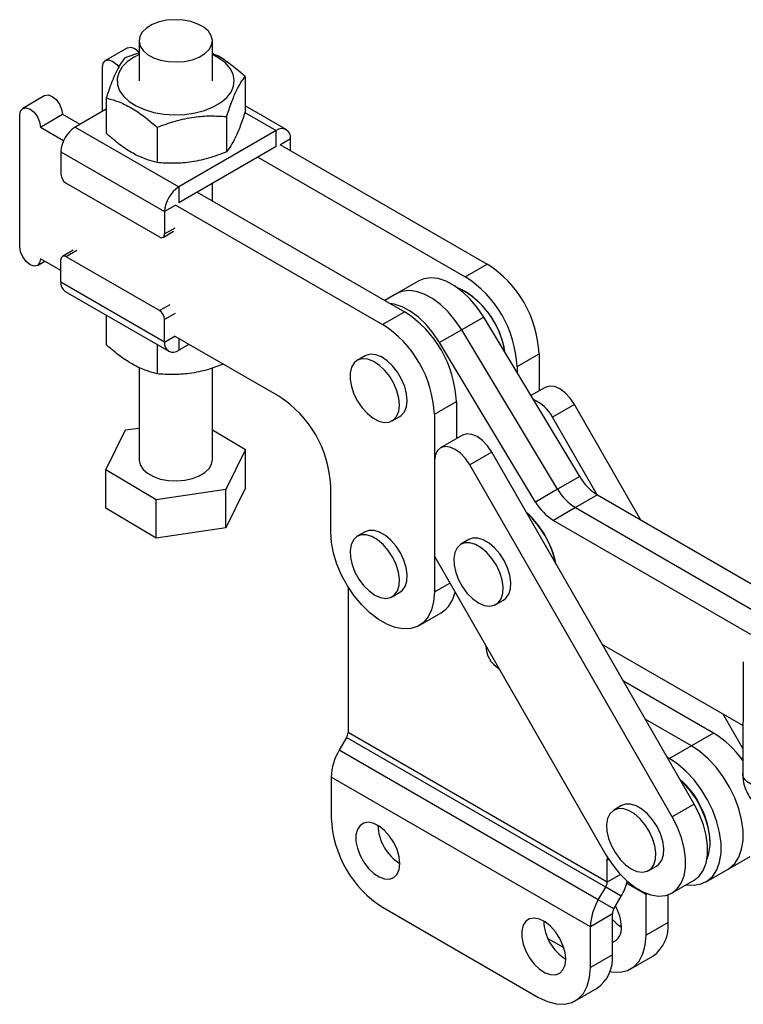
# Model space of a CAD drawing. Extents: x 36 to 353, y 12 to 287.
# Tile 1 of 15: x 44 to 110, y 22 to 112. Entities that reach past the tile are written whole.
import ezdxf

# ---------------------------------------------------------------- set-up
doc = ezdxf.new("R2010")
doc.units = 0
doc.layers.get('0').update_dxf_attribs({"linetype": 'CONTINUOUS'})

msp = doc.modelspace()

# ---------------------------------------------------------------- linework, layer by layer
at = {"color": 7, "linetype": 'CONTINUOUS'}
for p, q in [((54.249574, 109.390282), (52.246105, 108.233704)), ((55.306821, 110.033366), (55.306873, 106.386121)), ((61.973538, 106.386213), (61.973488, 110.033456)), ((55.341337, 108.953206), (54.013397, 108.486665)), ((51.969966, 103.623201), (51.96991, 107.623227)), ((64.960559, 106.793444), (64.960601, 103.579367)), ((46.730672, 105.049713), (44.727203, 103.893135)), ((52.319868, 104.838049), (52.31991, 101.623974)), ((68.702103, 101.958818), (64.960594, 104.118676)), ((44.451173, 91.306631), (44.451008, 103.282658)), ((46.336626, 102.194148), (48.340095, 103.350726)), ((48.340095, 103.350726), (49.919057, 102.439239)), ((52.319882, 103.825203), (49.495018, 102.194444)), ((63.267026, 103.144827), (63.26707, 99.930751)), ((46.336626, 102.194148), (48.447857, 100.975399)), ((49.495018, 102.194444), (58.923108, 96.751896)), ((56.946682, 102.167131), (56.946724, 98.953054)), ((67.785513, 101.868053), (58.923108, 96.751896)), ((67.785532, 100.425486), (67.785513, 101.868053)), ((67.785532, 100.425486), (58.923127, 95.309329)), ((68.115515, 100.615982), (86.971696, 89.730883)), ((69.081909, 100.058111), (69.081895, 101.119424)), ((48.198676, 99.949067), (57.626765, 94.506518)), ((48.198676, 99.949067), (48.198701, 97.907701)), ((66.112046, 99.459403), (84.968226, 88.574305)), ((48.670113, 97.091207), (57.155396, 92.192911)), ((58.923108, 96.751896), (58.923127, 95.309329)), ((61.973687, 95.480469), (61.973666, 97.070367)), ((60.596613, 96.275412), (79.452794, 85.390313)), ((58.593144, 95.118834), (77.449325, 84.233735)), ((57.626765, 94.506518), (57.626793, 92.46515)), ((57.488695, 92.159911), (58.455075, 92.71779)), ((49.303287, 90.9864), (48.336907, 90.428521)), ((46.060593, 89.607645), (46.727443, 89.992609)), ((48.198822, 89.143227), (46.336788, 90.218122)), ((48.198838, 88.081913), (48.19881, 90.123282)), ((57.155488, 85.497224), (48.670205, 90.39552)), ((84.968226, 88.574305), (86.971696, 89.730883)), ((57.626926, 82.639365), (48.198838, 88.081913)), ((80.750966, 88.201085), (78.747497, 87.044506)), ((48.578629, 87.242518), (58.006718, 81.79997)), ((78.747497, 87.044506), (77.667388, 86.420973)), ((84.968904, 87.24023), (84.898205, 87.281057)), ((77.449325, 84.233735), (79.452794, 85.390313)), ((52.320138, 85.08266), (52.320173, 82.407894)), ((57.626926, 82.639365), (57.626898, 84.680733)), ((86.654875, 84.899802), (84.651406, 83.743224)), ((95.382897, 70.397429), (86.654875, 84.899802)), ((84.651406, 83.743224), (82.647937, 82.586646)), ((93.379428, 69.240851), (84.651406, 83.743224)), ((56.946951, 82.411742), (56.946988, 79.736975)), ((68.021398, 77.700257), (58.593308, 83.142807)), ((59.842771, 82.421529), (58.92331, 81.890735)), ((91.375959, 68.084272), (82.647937, 82.586646)), ((89.682346, 80.409381), (91.685815, 81.565959)), ((91.685815, 81.565959), (91.685861, 78.186906)), ((75.86203, 81.376482), (75.154923, 80.968278)), ((55.307228, 80.32074), (55.307341, 71.927829)), ((61.974008, 71.927919), (61.973894, 80.269117)), ((89.682346, 80.409381), (89.682353, 79.869381)), ((92.238496, 78.505935), (90.950435, 77.762353)), ((82.163444, 76.068811), (84.166913, 77.225389)), ((84.166913, 77.225389), (84.166959, 73.846336)), ((94.909572, 76.958596), (92.906103, 75.802018)), ((100.952652, 66.444151), (94.909572, 76.958596)), ((78.329665, 75.468868), (79.036772, 75.877072)), ((82.163444, 76.068811), (82.163664, 59.901176)), ((96.959026, 68.750277), (92.906103, 75.802018)), ((52.296008, 71.004166), (54.082696, 74.637946)), ((54.082696, 74.637946), (55.307302, 74.816235)), ((61.973972, 74.642074), (64.985341, 72.851582)), ((84.719595, 74.165365), (82.716125, 73.008787)), ((64.985341, 72.851582), (63.198655, 69.217801)), ((64.985388, 69.367647), (64.985341, 72.851582)), ((87.39067, 72.618026), (85.387201, 71.461448)), ((105.797538, 40.591644), (87.39067, 72.618026)), ((82.163732, 71.7879), (82.16362, 63.165783)), ((56.85399, 68.294093), (52.296008, 71.004166)), ((52.296057, 67.52023), (52.296008, 71.004166)), ((103.794069, 39.435066), (85.387201, 71.461448)), ((95.382897, 70.397429), (93.379428, 69.240851)), ((63.198655, 69.217801), (56.85399, 68.294093)), ((63.198702, 65.733866), (63.198655, 69.217801)), ((64.985388, 69.367647), (63.198702, 65.733866)), ((72.735574, 65.343726), (72.735517, 69.535334)), ((93.379428, 69.240851), (91.375959, 68.084272)), ((56.854037, 64.810158), (56.85399, 68.294093)), ((96.996154, 68.728503), (94.992684, 67.571925)), ((96.996154, 68.728503), (114.039687, 58.888131)), ((56.854037, 64.810158), (52.296057, 67.52023)), ((94.992684, 67.571925), (92.989215, 66.415347)), ((94.992684, 67.571925), (112.181153, 57.64787)), ((92.989215, 66.415347), (110.906112, 56.070722)), ((63.198702, 65.733866), (56.854037, 64.810158)), ((75.862248, 65.372156), (75.155141, 64.963952)), ((85.289442, 64.665132), (84.582335, 64.256928)), ((82.16362, 63.165783), (97.773743, 36.005499)), ((74.314542, 60.367015), (74.314542, 47.126709)), ((78.329883, 59.464542), (79.03699, 59.872746)), ((87.757077, 58.757518), (88.464183, 59.165723)), ((80.782682, 56.848792), (82.786151, 58.00537)), ((110.232724, 47.749745), (97.437597, 55.137229)), ((107.548561, 47.06904), (99.356746, 51.798074)), ((110.221097, 45.675402), (108.431015, 48.789993)), ((105.545092, 45.912462), (101.34634, 48.336349)), ((74.176471, 46.662082), (73.507351, 45.503132)), ((97.746697, 33.05528), (74.176471, 46.662082)), ((97.884768, 33.519907), (74.314542, 47.126709)), ((107.548561, 47.06904), (105.545092, 45.912462)), ((105.545092, 45.912462), (103.541622, 44.755883)), ((97.077577, 31.89633), (73.507351, 45.503132)), ((103.541622, 44.755883), (103.335933, 44.874625)), ((109.833803, 45.067387), (110.218579, 44.610909)), ((96.352704, 29.457034), (72.782477, 43.063836)), ((72.782477, 43.063836), (72.782477, 39.355774)), ((99.196535, 40.469988), (98.489428, 40.061784)), ((105.797538, 40.591644), (103.794069, 39.435066)), ((107.242149, 37.094369), (107.242147, 37.176011)), ((108.878154, 34.695197), (110.881623, 35.851776)), ((97.884768, 35.501223), (97.907461, 35.779501)), ((97.884768, 33.519907), (97.884768, 35.501223)), ((101.664171, 34.562373), (102.371278, 34.970577)), ((106.874685, 33.538619), (108.878154, 34.695197)), ((103.783662, 32.52399), (105.787132, 33.680568)), ((97.077577, 31.89633), (97.746697, 33.05528)), ((99.163364, 32.23719), (97.746697, 33.05528)), ((101.420302, 28.674434), (101.420302, 32.382496)), ((103.423771, 29.831012), (103.423771, 32.360991)), ((98.494244, 31.078241), (97.077577, 31.89633)), ((98.494244, 31.078241), (99.163364, 32.23719)), ((77.496523, 31.190807), (91.638658, 23.026726)), ((98.356173, 30.613612), (96.352704, 29.457034)), ((98.356173, 26.90555), (98.356173, 30.613612)), ((103.423771, 29.831012), (101.420302, 28.674434)), ((96.352704, 25.748972), (96.352704, 29.457034)), ((92.493709, 28.384041), (93.936176, 27.551322)), ((98.356173, 26.90555), (96.352704, 25.748972)), ((100.039319, 25.622135), (102.042788, 26.778713)), ((94.971721, 22.696672), (96.97519, 23.85325))]:
    msp.add_line(p, q, dxfattribs=at)
at = {"color": 8, "linetype": 'CONTINUOUS'}
for p, q in [((64.937178, 103.512309), (67.785513, 101.868053)), ((69.081895, 101.119424), (68.162664, 100.588763)), ((58.593144, 95.064397), (57.626765, 94.506518)), ((57.626793, 92.46515), (58.593172, 93.023028)), ((49.636584, 90.953398), (48.670205, 90.39552)), ((57.155488, 85.497224), (58.121867, 86.055103)), ((58.593278, 85.238612), (57.626898, 84.680733)), ((57.626926, 82.639365), (58.593306, 83.197244)), ((58.923296, 82.952314), (58.92331, 81.890735)), ((82.163664, 59.901176), (83.572488, 60.714473)), ((98.029136, 35.584565), (97.884768, 35.501223)), ((99.084369, 34.212423), (97.884768, 33.519907)), ((101.420302, 32.382496), (99.674247, 33.390472)), ((101.552063, 32.45856), (101.420302, 32.382496))]:
    msp.add_line(p, q, dxfattribs=at)
at = {"color": 7, "linetype": 'CONTINUOUS', "flags": 128}
for points in [[(59.455242, 108.167573), (60.154026, 108.319063), (60.776897, 108.556516), (61.292624, 108.868029), (61.675345, 109.237981), (61.905869, 109.647817), (61.972635, 110.076986), (61.872298, 110.503972), (61.609887, 110.907363), (61.198562, 111.266931), (60.658947, 111.564642), (60.018103, 111.785574), (59.308162, 111.918644), (58.564725, 111.957179), (57.825069, 111.899252), (57.126285, 111.747762), (56.503412, 111.510306), (55.987687, 111.198792), (55.604968, 110.828843), (55.374442, 110.419008), (55.307677, 109.989833), (55.408012, 109.562849), (55.670422, 109.159458), (56.081748, 108.799894), (56.621362, 108.50218), (57.262208, 108.281247), (57.972149, 108.148181), (58.715586, 108.109642), (59.455242, 108.167573)], [(54.249574, 109.390282), (54.555378, 109.449682), (54.916172, 109.32428), (55.27697, 109.033129), (55.306835, 109.000901)], [(55.306837, 108.789524), (54.868968, 108.563187), (54.256195, 108.139467), (53.784326, 107.659393), (53.468529, 107.1384), (53.318953, 106.593226), (53.340406, 106.041401), (53.532199, 105.500656), (53.888171, 104.988367), (54.396873, 104.52101), (55.041963, 104.113598), (55.8027, 103.77923), (56.654639, 103.52865), (57.570394, 103.369915), (58.520535, 103.308121), (59.474522, 103.34526), (60.401693, 103.480136), (61.272249, 103.708416), (62.058209, 104.022759), (62.734311, 104.413065), (63.278825, 104.866787), (63.674249, 105.369343), (63.907876, 105.904581), (63.972196, 106.455298), (63.86514, 107.003795), (63.590152, 107.532437), (63.156067, 108.024238), (62.57684, 108.46339), (61.973507, 108.789614)], [(51.96991, 107.623227), (52.041672, 107.998436), (52.246042, 108.233666), (52.551909, 108.293104), (52.912703, 108.167702), (53.273501, 107.876551), (53.468511, 107.637549)], [(46.730672, 105.049713), (47.036476, 105.109112), (47.39727, 104.98371), (47.758069, 104.69256), (48.063942, 104.279982), (48.268323, 103.808794), (48.340095, 103.350726)], [(44.451008, 103.282658), (44.52277, 103.657867), (44.72714, 103.893096), (45.033007, 103.952534), (45.393801, 103.827132), (45.754599, 103.535982), (46.060473, 103.123404), (46.264854, 102.652216), (46.336626, 102.194148)], [(46.336788, 90.218122), (46.265029, 89.842911), (46.060656, 89.607682), (45.754793, 89.548243), (45.393995, 89.673647), (45.033196, 89.964799), (44.727323, 90.377375), (44.522946, 90.848563), (44.451173, 91.306631)], [(86.654875, 84.899802), (86.073682, 85.763406), (85.421907, 86.543189), (84.719353, 87.215462), (83.987369, 87.759795), (83.248193, 88.159651), (82.524288, 88.402877), (81.837646, 88.482087), (81.209132, 88.39487), (80.750966, 88.201085)], [(84.651406, 83.743224), (84.070213, 84.606827), (83.418437, 85.386611), (82.715884, 86.058884), (81.983899, 86.603217), (81.244724, 87.003072), (80.520818, 87.246299), (79.834177, 87.325509), (79.205663, 87.238292), (78.747497, 87.044506)], [(84.651406, 83.743224), (84.070213, 84.606827), (83.418437, 85.386611), (82.715884, 86.058884), (81.983899, 86.603217), (81.244724, 87.003072), (80.520818, 87.246299), (79.834177, 87.325509), (79.205663, 87.238292), (78.747497, 87.044506)], [(82.647937, 82.586646), (82.066743, 83.450249), (81.414968, 84.230033), (80.712414, 84.902306), (79.98043, 85.446639), (79.241254, 85.846494), (78.517349, 86.089721), (78.129335, 86.154305)], [(79.466826, 78.599631), (79.18528, 79.268759), (78.810152, 79.903274), (78.361666, 80.468975), (77.863999, 80.935362), (77.343981, 81.277292), (76.829646, 81.476332), (76.348722, 81.521753), (75.927137, 81.411104), (75.86203, 81.376482)], [(78.759719, 78.191427), (78.478173, 78.860555), (78.103045, 79.49507), (77.654559, 80.060771), (77.156892, 80.527158), (76.636874, 80.869088), (76.122539, 81.068128), (75.641616, 81.113549), (75.22003, 81.0029), (74.88051, 80.742146), (74.641359, 80.345348), (74.515471, 79.833893), (74.509631, 79.235357), (74.624153, 78.582005), (74.852867, 77.909062), (75.183438, 77.252803), (75.598049, 76.64861), (76.074346, 76.129052), (76.586653, 75.722142), (77.10735, 75.449815), (77.608367, 75.326754), (78.062693, 75.359589), (78.445837, 75.546555), (78.737142, 75.877568), (78.920904, 76.334787), (78.987217, 76.89356), (78.932506, 77.523766), (78.759719, 78.191427)], [(79.036772, 75.877072), (79.152944, 75.954759), (79.444249, 76.285772), (79.628011, 76.742991), (79.694324, 77.301764), (79.639612, 77.93197), (79.466826, 78.599631)], [(94.909572, 76.958596), (94.519455, 77.531781), (94.064567, 78.013708), (93.575997, 78.371439), (93.087134, 78.580527), (92.63139, 78.626682), (92.239911, 78.506749), (92.238496, 78.505935)], [(87.39067, 72.618026), (87.000553, 73.191212), (86.545665, 73.673138), (86.057095, 74.030869), (85.568233, 74.239957), (85.112488, 74.286112), (84.721009, 74.166179), (84.719595, 74.165365)], [(85.387201, 71.461448), (84.997084, 72.034634), (84.542196, 72.51656), (84.053626, 72.874291), (83.564763, 73.083379), (83.109019, 73.129534), (82.71754, 73.009601), (82.41708, 72.731778), (82.228174, 72.315051), (82.163732, 71.7879)], [(55.307341, 71.927829), (55.308194, 71.884299), (55.408531, 71.457313), (55.670942, 71.053922), (56.082268, 70.694355), (56.621882, 70.396642), (57.262726, 70.175712), (57.972667, 70.042642), (58.716106, 70.004105), (59.455762, 70.062034), (60.154544, 70.213525), (60.777417, 70.450979), (61.293142, 70.762493), (61.675863, 71.132442), (61.906387, 71.542278), (61.974008, 71.927919)], [(79.03699, 59.872746), (79.250437, 60.034717), (79.511073, 60.405556), (79.660575, 60.895907), (79.690885, 61.479337), (79.600367, 62.124393), (79.393902, 62.796299), (79.082619, 63.458833), (78.683302, 64.076277), (78.217476, 64.615346), (77.710255, 65.046976), (77.188983, 65.3479), (76.681762, 65.501895), (76.215936, 65.500657), (75.862248, 65.372156)], [(82.163664, 59.901176), (82.099383, 59.042296), (81.908268, 58.281073), (81.595533, 57.638271), (81.169709, 57.131425), (80.64241, 56.77436), (80.02802, 56.576815), (79.343297, 56.54418), (78.606921, 56.677343), (77.838976, 56.972674), (77.06041, 57.422117), (76.292461, 58.01341), (75.556077, 58.730427), (74.871343, 59.553607), (74.256938, 60.460498), (73.72962, 61.426361), (73.303775, 62.42485), (72.991018, 63.42873), (72.799879, 64.410616), (72.735574, 65.343726)], [(76.742512, 59.62173), (77.26026, 59.392722), (77.750095, 59.315824), (78.185612, 59.39518), (78.54333, 59.626513), (78.803966, 59.997351), (78.953469, 60.487703), (78.983778, 61.071133), (78.89326, 61.716189), (78.686795, 62.388095), (78.375513, 63.050629), (77.976195, 63.668073), (77.510369, 64.207142), (77.003148, 64.638772), (76.481876, 64.939696), (75.974655, 65.093691), (75.508829, 65.092453), (75.109512, 64.936051), (74.798229, 64.632916), (74.591764, 64.199389), (74.501246, 63.658844), (74.531556, 63.040419), (74.681059, 62.377455), (74.941695, 61.705693), (75.299413, 61.061347), (75.734929, 60.479154), (76.224765, 59.990501), (76.742512, 59.62173)], [(88.464183, 59.165723), (88.677631, 59.327694), (88.938267, 59.698532), (89.087769, 60.188883), (89.118078, 60.772314), (89.02756, 61.417369), (88.821095, 62.089276), (88.509813, 62.75181), (88.110495, 63.369254), (87.64467, 63.908322), (87.137449, 64.339953), (86.616177, 64.640877), (86.108955, 64.794871), (85.64313, 64.793634), (85.289442, 64.665132)], [(86.169706, 58.914706), (86.687453, 58.685699), (87.177289, 58.6088), (87.612805, 58.688156), (87.970524, 58.91949), (88.23116, 59.290328), (88.380662, 59.780679), (88.410971, 60.36411), (88.320454, 61.009165), (88.113988, 61.681071), (87.802706, 62.343606), (87.403389, 62.96105), (86.937563, 63.500118), (86.430342, 63.931748), (85.90907, 64.232672), (85.401849, 64.386667), (84.936023, 64.385429), (84.536705, 64.229028), (84.225423, 63.925892), (84.018958, 63.492366), (83.92844, 62.95182), (83.958749, 62.333395), (84.108252, 61.670432), (84.368888, 60.99867), (84.726606, 60.354323), (85.162123, 59.772131), (85.651958, 59.283477), (86.169706, 58.914706)], [(108.878154, 34.695197), (109.013328, 34.779832), (109.491533, 35.213254), (109.862088, 35.790036), (110.114888, 36.494443), (110.243036, 37.307262), (110.243036, 38.20632), (110.114888, 39.167095), (109.862088, 40.163379), (109.491533, 41.167994), (109.013328, 42.15354), (108.440519, 43.093131), (107.788728, 43.961141), (107.075739, 44.733888), (106.320998, 45.390297), (105.545092, 45.912462)], [(108.878154, 34.695197), (109.013328, 34.779832), (109.491533, 35.213254), (109.862088, 35.790036), (110.114888, 36.494443), (110.243036, 37.307262), (110.243036, 38.20632), (110.114888, 39.167095), (109.862088, 40.163379), (109.491533, 41.167994), (109.013328, 42.15354), (108.440519, 43.093131), (107.788728, 43.961141), (107.075739, 44.733888), (106.320998, 45.390297), (105.545092, 45.912462)], [(105.088294, 33.277137), (105.785259, 33.229546), (106.437049, 33.345014), (107.009858, 33.623254), (107.488064, 34.056676), (107.858619, 34.633458), (108.111419, 35.337864), (108.239566, 36.150683), (108.239566, 37.049742), (108.111419, 38.010517), (107.858619, 39.006801), (107.488064, 40.011416), (107.009858, 40.996962), (106.437049, 41.936553), (105.785259, 42.804562), (105.072269, 43.57731), (104.317528, 44.233719), (103.541622, 44.755883)], [(110.246325, 44.538947), (110.200178, 44.598719), (110.15978, 44.650179)], [(106.966347, 35.618807), (107.138601, 36.140659), (107.236371, 36.856749), (107.213116, 37.650449), (107.069584, 38.49625), (106.810387, 39.366967), (106.443859, 40.234613), (105.981775, 41.071304), (105.438992, 41.850145), (104.832952, 42.546106), (104.47885, 42.886048)], [(102.371278, 34.970577), (102.584723, 35.132549), (102.845359, 35.503387), (102.994863, 35.993738), (103.025172, 36.577169), (102.934655, 37.222224), (102.728188, 37.894131), (102.416907, 38.556664), (102.017588, 39.174109), (101.551764, 39.713177), (101.044542, 40.144808), (100.52327, 40.445732), (100.016049, 40.599726), (99.550222, 40.598489), (99.196535, 40.469988)], [(105.787132, 33.680568), (106.254465, 34.051659), (106.626407, 34.575068), (106.881701, 35.229187), (107.012592, 35.994138), (107.015101, 36.846679), (106.889154, 37.760906), (106.638575, 38.709041), (106.270981, 39.662274), (105.797538, 40.591644)], [(97.773743, 36.005499), (98.338648, 35.128232), (98.977851, 34.329724), (99.67193, 33.634235), (100.399796, 33.0629), (101.139332, 32.633077), (101.868069, 32.357826), (102.563864, 32.24551), (103.205576, 32.299543), (103.773709, 32.518281), (104.250996, 32.89508), (104.622938, 33.41849), (104.878232, 34.072609), (105.009122, 34.83756), (105.011632, 35.690101), (104.885685, 36.604328), (104.635106, 37.552463), (104.267512, 38.505696), (103.794069, 39.435066)], [(100.076799, 34.719561), (100.594547, 34.490554), (101.084381, 34.413656), (101.519899, 34.493012), (101.877616, 34.724345), (102.138253, 35.095183), (102.287756, 35.585534), (102.318065, 36.168965), (102.227548, 36.81402), (102.021081, 37.485927), (101.7098, 38.14846), (101.310481, 38.765905), (100.844657, 39.304973), (100.337435, 39.736604), (99.816163, 40.037528), (99.308942, 40.191522), (98.843115, 40.190285), (98.443799, 40.033883), (98.132516, 39.730748), (97.926051, 39.297221), (97.835534, 38.756675), (97.865842, 38.138251), (98.015344, 37.475287), (98.27598, 36.803525), (98.6337, 36.159179), (99.069216, 35.576986), (99.559052, 35.088332), (100.076799, 34.719561)], [(79.028587, 35.20561), (78.965645, 35.817298), (78.780771, 36.463224), (78.485584, 37.102801), (78.09863, 37.695842), (77.644224, 38.205087), (77.150917, 38.598534), (76.649705, 38.851462), (76.172082, 38.947983), (75.748058, 38.882027), (75.404277, 38.657739), (75.162339, 38.289215), (75.037447, 37.79961), (75.037447, 37.219685), (75.162339, 36.585879), (75.404277, 35.93802), (75.748058, 35.316813), (76.172082, 34.76129), (76.649705, 34.306356), (77.150917, 33.9806), (77.644224, 33.804487), (78.09863, 33.789083), (78.485584, 33.935357), (78.780771, 34.234118), (78.965645, 34.666594), (79.028587, 35.20561)], [(94.113532, 26.497257), (94.050589, 27.108945), (93.865716, 27.75487), (93.570529, 28.394448), (93.183575, 28.987489), (92.729169, 29.496734), (92.235862, 29.890181), (91.73465, 30.143109), (91.257027, 30.239629), (90.833003, 30.173674), (90.489222, 29.949386), (90.247284, 29.580862), (90.122391, 29.091257), (90.122391, 28.511332), (90.247284, 27.877526), (90.489222, 27.229666), (90.833003, 26.608459), (91.257027, 26.052936), (91.73465, 25.598003), (92.235862, 25.272246), (92.729169, 25.096134), (93.183575, 25.08073), (93.570529, 25.227004), (93.865716, 25.525765), (94.050589, 25.958241), (94.113532, 26.497257)], [(98.356172, 30.103814), (98.805718, 29.680043), (99.181131, 29.422342)], [(98.134402, 25.383562), (98.318555, 25.349717), (99.063279, 25.320813), (99.736386, 25.476494), (100.317424, 25.81203), (100.788739, 26.317224), (101.13601, 26.976729), (101.348685, 27.770504), (101.420302, 28.674434)], [(91.638658, 23.026726), (92.457243, 22.636867), (93.250956, 22.424255), (93.995681, 22.39535), (94.668788, 22.551032), (95.249826, 22.886567), (95.721141, 23.391761), (96.068412, 24.051266), (96.281086, 24.845042), (96.352704, 25.748972)]]:
    msp.add_lwpolyline(points, dxfattribs=at)
at = {"color": 7, "linetype": 'CONTINUOUS'}
for centre, radius, start, end in [((51.013179, 99.82105), 2.817412, 122.60534906, 177.39570384), ((68.291574, 101.247616), 0.80065, 350.78666369, 129.20251758), ((49.222185, 97.954286), 1.024544, 182.6061153, 237.39487075), ((60.441291, 94.378487), 2.817437, 122.60556728, 177.39544081), ((57.339411, 92.418524), 0.29114, 230.79851068, 9.21556814), ((48.486191, 90.169907), 0.291139, 50.79867139, 189.21540745), ((81.494295, 81.125099), 10.201051, 2.47692841, 57.52410463), ((49.097228, 87.98278), 0.903843, 173.7031621, 234.98641823), ((79.490826, 79.968521), 10.201051, 2.47692841, 57.52410463), ((80.882527, 80.565977), 7.787572, 8.26766959, 64.59090745), ((80.593873, 80.415076), 8.107011, 8.83289359, 57.33949124), ((56.603425, 84.634152), 1.024533, 2.6059129, 57.39507316), ((73.975393, 76.784529), 10.201051, 2.47692841, 57.52410463), ((71.971924, 75.627951), 10.201051, 2.47692841, 57.52410463), ((58.417248, 82.511173), 0.800651, 170.78677989, 309.20246861), ((62.544039, 69.094498), 10.201008, 2.47680798, 57.52422736), ((89.862821, 74.233967), 3.423499, 27.25977952, 67.56128452), ((99.508736, 72.77146), 4.760102, 209.91636831, 238.14022422), ((97.505267, 71.614882), 4.760102, 209.91636831, 238.14022422), ((95.501798, 70.458304), 4.760102, 209.91636831, 238.14022422), ((84.696966, 60.65762), 8.70494, 12.24165611, 47.53382074), ((84.896079, 60.773608), 8.499701, 11.48252901, 47.89873438), ((81.257163, 60.387295), 2.830437, 302.69691338, 349.95668166), ((89.209239, 54.986931), 2.353791, 179.62554651, 240.14992917), ((73.353228, 47.159549), 0.961874, 328.85633281, 358.04345289), ((102.815301, 39.335587), 9.066975, 35.2853021, 58.53128311), ((77.82935, 42.891433), 5.049817, 148.85626248, 178.04352316), ((99.063782, 36.76238), 8.188819, 2.89533762, 48.38891252), ((82.973964, 39.79652), 10.201012, 182.47629854, 237.52369853), ((81.324127, 38.843952), 4.3023, 182.24098296, 237.75360964), ((96.923455, 33.552747), 0.961874, 328.85633281, 358.04345289), ((94.217945, 35.115358), 5.721976, 329.80116642, 344.46883474), ((100.915911, 32.387672), 0.504417, 359.41205457, 14.71025468), ((101.399577, 29.284631), 5.049817, 148.85626248, 178.04352316), ((99.317486, 30.580773), 0.961874, 148.85631893, 178.04351444), ((95.01866, 29.257785), 4.165737, 2.26909877, 29.73207318), ((96.409074, 30.1356), 4.302302, 182.24099832, 237.75360878), ((100.09058, 29.500526), 3.349535, 305.64981625, 5.66237707), ((97.905481, 29.235937), 1.289251, 290.46139594, 8.33010173), ((95.022981, 26.575064), 3.349535, 305.64981625, 5.66237707)]:
    msp.add_arc(centre, radius, start, end, dxfattribs=at)
for points, knots in [([(54.013397, 108.486665), (53.86641, 108.289358), (53.569248, 107.890465), (53.128962, 107.030184), (52.708084, 105.993839), (52.450061, 105.225658), (52.319868, 104.838049)], [0, 0, 0, 0, 0.264605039, 0.534947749, 0.765343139, 1, 1, 1, 1]), ([(64.960559, 106.793444), (64.382562, 107.282383), (63.42177, 108.095137), (62.400873, 108.725111), (61.993426, 108.880843), (61.973503, 108.888458)], [0, 0, 0, 0, 0.589508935, 0.979928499, 1, 1, 1, 1]), ([(63.267026, 103.144827), (63.414011, 103.580869), (63.711168, 104.462407), (64.151452, 105.499253), (64.572333, 106.276434), (64.830362, 106.620058), (64.960559, 106.793444)], [0, 0, 0, 0, 0.264604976, 0.534947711, 0.765343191, 1, 1, 1, 1]), ([(52.319868, 104.838049), (52.487771, 104.794375), (53.035213, 104.65198), (53.995071, 104.286646), (55.395219, 103.499867), (56.36761, 102.664564), (56.946682, 102.167131)], [0, 0, 0, 0, 0.111311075, 0.362925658, 0.620613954, 1, 1, 1, 1]), ([(56.946682, 102.167131), (57.495242, 102.371355), (58.604257, 102.784231), (60.247413, 103.126694), (61.818164, 103.240092), (62.781131, 103.176776), (63.267026, 103.144827)], [0, 0, 0, 0, 0.264604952, 0.534947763, 0.765343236, 1, 1, 1, 1]), ([(64.960601, 103.579367), (64.813617, 103.143325), (64.516462, 102.261786), (64.076177, 101.224944), (63.655296, 100.447758), (63.397267, 100.104136), (63.26707, 99.930751)], [0, 0, 0, 0, 0.264605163, 0.534947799, 0.765343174, 1, 1, 1, 1]), ([(56.946724, 98.953054), (56.367657, 99.124165), (55.405085, 99.4086), (54.005375, 100.234148), (53.044955, 100.975474), (52.487813, 101.473797), (52.31991, 101.623974)], [0, 0, 0, 0, 0.379383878, 0.630642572, 0.888688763, 1, 1, 1, 1]), ([(63.26707, 99.930751), (62.71851, 99.726527), (61.609495, 99.313649), (59.966339, 98.971186), (58.395588, 98.857788), (57.43262, 98.921105), (56.946724, 98.953054)], [0, 0, 0, 0, 0.264604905, 0.534947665, 0.765343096, 1, 1, 1, 1]), ([(56.946988, 79.736975), (56.36792, 79.908086), (55.405348, 80.19252), (54.005638, 81.01807), (53.045219, 81.759395), (52.488076, 82.257717), (52.320173, 82.407894)], [0, 0, 0, 0, 0.379384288, 0.630642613, 0.888688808, 1, 1, 1, 1]), ([(62.974369, 80.613753), (62.522651, 80.446735), (61.510178, 80.072384), (59.966367, 79.756137), (58.395906, 79.641465), (57.432902, 79.704944), (56.946988, 79.736975)], [0, 0, 0, 0, 0.228474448, 0.5120994, 0.753814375, 1, 1, 1, 1]), ([(110.263376, 53.534689), (110.261645, 53.11401), (110.247731, 49.732554), (110.226679, 46.346866), (110.208246, 43.382384)], [0, 0, 0, 0, 0.124407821, 1, 1, 1, 1]), ([(110.218239, 43.383253), (110.223905, 43.174984), (110.236091, 42.726996), (110.415747, 42.056709), (110.721449, 41.389371), (111.152429, 40.805105), (111.552986, 40.401217), (111.817756, 40.234289), (111.885661, 40.191477)], [0, 0, 0, 0, 0.166190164, 0.357475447, 0.550140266, 0.749943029, 0.935867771, 1, 1, 1, 1])]:
    msp.add_open_spline(points, degree=3, knots=knots, dxfattribs=at)
at = {"color": 8, "linetype": 'CONTINUOUS'}
msp.add_open_spline([(111.476687, 42.19582), (111.474138, 42.196643), (111.190358, 42.288292), (110.715149, 42.504697), (110.338552, 42.891382), (110.194268, 43.190636), (110.222636, 43.352382), (110.227773, 43.381674)], degree=3, knots=[0, 0, 0, 0, 0.003170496, 0.352987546, 0.68462819, 0.942886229, 1, 1, 1, 1], dxfattribs=at)

doc.saveas('drawing.dxf')
